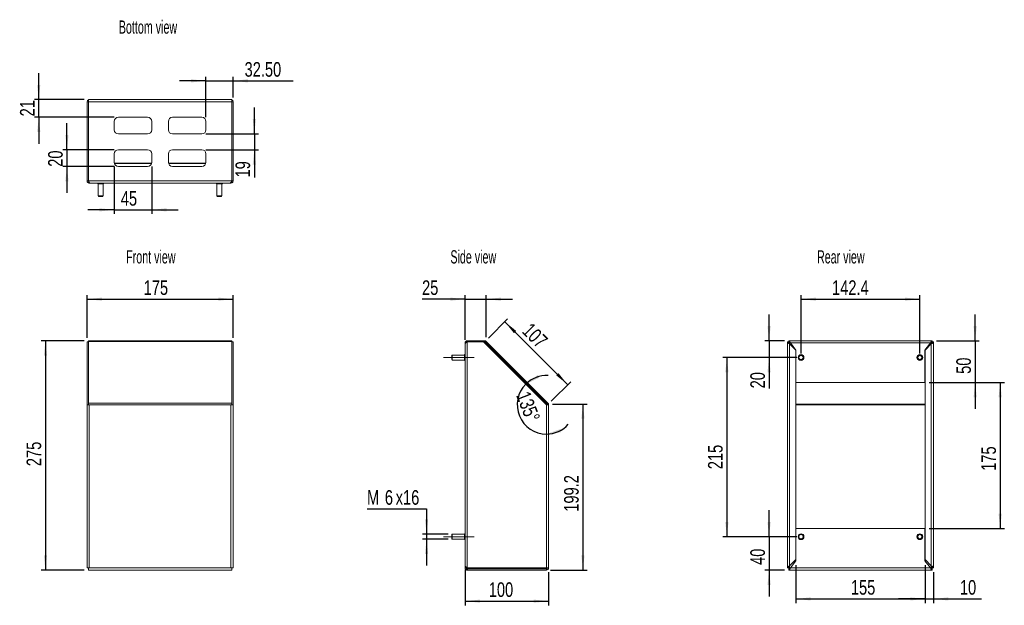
# Model space of a CAD drawing. Header units: millimetres. Extents: x 154 to 1334, y 298 to 1001.
import ezdxf

# ---------------------------------------------------------------- set-up
doc = ezdxf.new("R2010")
doc.units = ezdxf.units.MM
doc.header["$LTSCALE"] = 5
doc.header["$PDSIZE"] = -1
doc.linetypes.add('CENTERX2', pattern=[20.32, 12.7, -2.54, 2.54, -2.54])
doc.layers.add('FORMAT', color=7, linetype='Continuous')
doc.styles.add('SLDTEXTSTYLE0', font='TXT', dxfattribs={"width": 0.605})
doc.styles.add('SLDTEXTSTYLE1', font='TXT', dxfattribs={"width": 0.75})
doc.dimstyles.new('SLDDIMSTYLE0', dxfattribs={"dimtxt": 17.5, "dimasz": 17.78, "dimexe": 0, "dimexo": 0.0625, "dimgap": 4.375, "dimtad": 1, "dimrnd": 1e-09, "dimzin": 12, "dimdsep": 46, "dimtxsty": 'SLDTEXTSTYLE1', "dimsah": 1, "dimcen": 0.09, "dimadec": 0, "dimazin": 3, "dimtfac": 1, "dimtofl": 0, "dimtmove": 0, "dimatfit": 3, "dimfxl": 1, "dimfrac": 2, "dimtolj": 1, "dimtzin": 12, "dimarcsym": 0})
doc.dimstyles.new('SLDDIMSTYLE1', dxfattribs={"dimtxt": 17.5, "dimasz": 17.78, "dimexe": 0, "dimexo": 0.0625, "dimgap": 4.375, "dimtad": 1, "dimrnd": 1e-09, "dimzin": 4, "dimdsep": 46, "dimtxsty": 'SLDTEXTSTYLE1', "dimsah": 1, "dimcen": 0.09, "dimadec": 0, "dimazin": 1, "dimtfac": 1, "dimtmove": 0, "dimatfit": 0, "dimfxl": 1, "dimfrac": 2, "dimtolj": 1, "dimtzin": 12, "dimarcsym": 0})
doc.dimstyles.new('SLDDIMSTYLE10', dxfattribs={"dimtxt": 17.5, "dimasz": 17.78, "dimexe": 0, "dimexo": 0.0625, "dimgap": 4.375, "dimtad": 1, "dimdec": 0, "dimrnd": 1e-09, "dimzin": 12, "dimdsep": 46, "dimtxsty": 'SLDTEXTSTYLE1', "dimsah": 1, "dimcen": 0.09, "dimadec": 0, "dimazin": 3, "dimtfac": 1, "dimtofl": 0, "dimtmove": 0, "dimatfit": 3, "dimfxl": 1, "dimfrac": 2, "dimtolj": 1, "dimtzin": 12, "dimarcsym": 0})
doc.dimstyles.new('SLDDIMSTYLE2', dxfattribs={"dimtxt": 17.5, "dimasz": 17.78, "dimexe": 0, "dimexo": 0.0625, "dimgap": 4.375, "dimtad": 1, "dimrnd": 1e-09, "dimzin": 12, "dimdsep": 46, "dimtxsty": 'SLDTEXTSTYLE1', "dimsah": 1, "dimcen": 0.09, "dimadec": 0, "dimazin": 3, "dimtfac": 1, "dimtmove": 0, "dimatfit": 0, "dimfxl": 1, "dimfrac": 2, "dimtolj": 1, "dimtzin": 12, "dimarcsym": 0})
doc.dimstyles.new('SLDDIMSTYLE3', dxfattribs={"dimtxt": 17.5, "dimasz": 17.78, "dimexe": 0, "dimexo": 0.0625, "dimgap": 4.375, "dimtad": 1, "dimdec": 0, "dimrnd": 1e-09, "dimzin": 12, "dimdsep": 46, "dimtxsty": 'SLDTEXTSTYLE1', "dimsah": 1, "dimcen": 0.09, "dimadec": 0, "dimazin": 3, "dimtfac": 1, "dimtmove": 0, "dimatfit": 0, "dimfxl": 1, "dimfrac": 2, "dimtolj": 1, "dimtzin": 12, "dimarcsym": 0})
doc.dimstyles.new('SLDDIMSTYLE4', dxfattribs={"dimtxt": 17.5, "dimasz": 17.78, "dimexe": 0, "dimexo": 0.0625, "dimgap": 4.375, "dimtad": 1, "dimdec": 0, "dimrnd": 1e-09, "dimzin": 12, "dimdsep": 46, "dimtxsty": 'SLDTEXTSTYLE1', "dimsah": 1, "dimcen": 0.09, "dimadec": 0, "dimazin": 3, "dimtfac": 1, "dimtdec": 0, "dimtofl": 0, "dimtmove": 0, "dimatfit": 3, "dimfxl": 1, "dimfrac": 2, "dimtolj": 1, "dimtzin": 12, "dimarcsym": 0})
doc.dimstyles.new('SLDDIMSTYLE5', dxfattribs={"dimtxt": 17.5, "dimasz": 17.78, "dimexe": 0, "dimexo": 0.0625, "dimgap": 4.375, "dimtad": 1, "dimdec": 1, "dimrnd": 1e-09, "dimzin": 12, "dimdsep": 46, "dimtxsty": 'SLDTEXTSTYLE1', "dimsah": 1, "dimcen": 0.09, "dimadec": 0, "dimazin": 3, "dimtfac": 1, "dimtofl": 0, "dimtmove": 0, "dimatfit": 3, "dimfxl": 1, "dimfrac": 2, "dimtolj": 1, "dimtzin": 12, "dimarcsym": 0})
doc.dimstyles.new('SLDDIMSTYLE6', dxfattribs={"dimtxt": 17.5, "dimasz": 17.78, "dimexe": 0, "dimexo": 0.0625, "dimgap": 4.375, "dimtad": 1, "dimdec": 0, "dimrnd": 1e-09, "dimzin": 12, "dimdsep": 46, "dimtxsty": 'SLDTEXTSTYLE1', "dimsah": 1, "dimcen": 0.09, "dimadec": 0, "dimazin": 3, "dimtfac": 1, "dimtdec": 0, "dimtmove": 0, "dimatfit": 0, "dimfxl": 1, "dimfrac": 2, "dimtolj": 1, "dimtzin": 12, "dimarcsym": 0})
doc.dimstyles.new('SLDDIMSTYLE7', dxfattribs={"dimtxt": 17.5, "dimasz": 17.78, "dimexe": 0, "dimexo": 0.0625, "dimgap": 4.375, "dimtad": 1, "dimdec": 4, "dimlfac": 5, "dimzin": 12, "dimdsep": 46, "dimtxsty": 'SLDTEXTSTYLE1', "dimsah": 1, "dimcen": 0.09, "dimazin": 3, "dimtfac": 1, "dimtofl": 0, "dimtmove": 0, "dimatfit": 3, "dimfxl": 1, "dimfrac": 2, "dimtolj": 1, "dimtzin": 12, "dimarcsym": 0})
doc.dimstyles.new('SLDDIMSTYLE8', dxfattribs={"dimtxt": 17.5, "dimasz": 17.78, "dimexe": 0, "dimexo": 0.0625, "dimgap": 4.375, "dimtad": 0, "dimtih": 1, "dimtoh": 1, "dimrnd": 1e-09, "dimzin": 12, "dimdsep": 46, "dimtxsty": 'SLDTEXTSTYLE1', "dimsah": 1, "dimcen": 0.09, "dimadec": 0, "dimazin": 3, "dimtfac": 1, "dimtmove": 0, "dimatfit": 0, "dimfxl": 1, "dimfrac": 2, "dimtolj": 1, "dimtzin": 12, "dimarcsym": 0})
doc.dimstyles.new('SLDDIMSTYLE9', dxfattribs={"dimtxt": 17.5, "dimasz": 17.78, "dimexe": 0, "dimexo": 0.0625, "dimgap": 4.375, "dimtad": 1, "dimdec": 1, "dimrnd": 1e-09, "dimzin": 12, "dimdsep": 46, "dimtxsty": 'SLDTEXTSTYLE1', "dimsah": 1, "dimcen": 0.09, "dimadec": 0, "dimazin": 3, "dimtfac": 1, "dimtdec": 1, "dimtofl": 0, "dimtmove": 0, "dimatfit": 3, "dimfxl": 1, "dimfrac": 2, "dimtolj": 1, "dimtzin": 12, "dimarcsym": 0})

# ---------------------------------------------------------------- blocks, each defined once
blk = doc.blocks.new('_D')
at = {"layer": 'FORMAT'}
for p, q in [((234.5, 619.4), (234.5, 670.7)), ((234.5, 665.7), (409.5, 665.7)), ((409.5, 619.4), (409.5, 670.7))]:
    blk.add_line(p, q, dxfattribs=at)
for points in [[(234.5, 665.7), (252.3, 663.8), (252.3, 667.6)], [(409.5, 665.7), (391.7, 667.6), (391.7, 663.8)]]:
    blk.add_solid(points, dxfattribs=at)
at = {"layer": 'FORMAT', "insert": (302.3, 688.3), "char_height": 17.5, "attachment_point": 1, "style": 'SLDTEXTSTYLE1'}
blk.add_mtext('175', dxfattribs=at)
blk = doc.blocks.new('_D_1')
at = {"layer": 'FORMAT'}
for p, q in [((231, 615.7), (179.5, 615.7)), ((184.5, 615.7), (184.5, 340.7)), ((231, 340.7), (179.5, 340.7))]:
    blk.add_line(p, q, dxfattribs=at)
for points in [[(184.5, 615.7), (182.6, 597.9), (186.4, 597.9)], [(184.5, 340.7), (186.4, 358.5), (182.6, 358.5)]]:
    blk.add_solid(points, dxfattribs=at)
at = {"layer": 'FORMAT', "insert": (161.9, 465.4), "char_height": 17.5, "attachment_point": 1, "rotation": 90, "style": 'SLDTEXTSTYLE1'}
blk.add_mtext('275', dxfattribs=at)
blk = doc.blocks.new('_D_2')
at = {"layer": 'FORMAT'}
for p, q in [((377, 927.6), (345.2, 927.6)), ((377, 884), (377, 932.6)), ((377, 927.6), (409.5, 927.6)), ((409.5, 907.6), (409.5, 932.6)), ((409.5, 927.6), (481.5, 927.6))]:
    blk.add_line(p, q, dxfattribs=at)
for points in [[(377, 927.6), (359.2, 929.5), (359.2, 925.7)], [(409.5, 927.6), (427.3, 925.7), (427.3, 929.5)]]:
    blk.add_solid(points, dxfattribs=at)
at = {"layer": 'FORMAT', "insert": (423.3, 950.1), "char_height": 17.5, "attachment_point": 1, "style": 'SLDTEXTSTYLE1'}
blk.add_mtext('32.50', dxfattribs=at)
blk = doc.blocks.new('_D_3')
at = {"layer": 'FORMAT'}
for p, q in [((435, 864), (435, 895.7)), ((377, 864), (440, 864)), ((435, 864), (435, 845)), ((377, 845), (440, 845)), ((435, 845), (435, 811.7))]:
    blk.add_line(p, q, dxfattribs=at)
for points in [[(435, 864), (436.9, 881.8), (433.1, 881.8)], [(435, 845), (433.1, 827.2), (436.9, 827.2)]]:
    blk.add_solid(points, dxfattribs=at)
at = {"layer": 'FORMAT', "insert": (412.4, 811.7), "char_height": 17.5, "attachment_point": 1, "rotation": 90, "style": 'SLDTEXTSTYLE1'}
blk.add_mtext('19', dxfattribs=at)
blk = doc.blocks.new('_D_4')
at = {"layer": 'FORMAT'}
for p, q in [((210.3, 845), (210.3, 876.7)), ((267, 845), (205.3, 845)), ((210.3, 845), (210.3, 825)), ((267, 825), (205.3, 825)), ((210.3, 825), (210.3, 793.2))]:
    blk.add_line(p, q, dxfattribs=at)
for points in [[(210.3, 845), (212.2, 862.8), (208.4, 862.8)], [(210.3, 825), (208.4, 807.2), (212.2, 807.2)]]:
    blk.add_solid(points, dxfattribs=at)
at = {"layer": 'FORMAT', "insert": (187.7, 824.5), "char_height": 17.5, "attachment_point": 1, "rotation": 90, "style": 'SLDTEXTSTYLE1'}
blk.add_mtext('20', dxfattribs=at)
blk = doc.blocks.new('_D_5')
at = {"layer": 'FORMAT'}
for p, q in [((267, 825), (267, 767.9)), ((312, 825), (312, 767.9)), ((267, 772.9), (235.2, 772.9)), ((267, 772.9), (312, 772.9)), ((312, 772.9), (343.7, 772.9))]:
    blk.add_line(p, q, dxfattribs=at)
for points in [[(267, 772.9), (249.2, 774.8), (249.2, 770.9)], [(312, 772.9), (329.8, 770.9), (329.8, 774.8)]]:
    blk.add_solid(points, dxfattribs=at)
at = {"layer": 'FORMAT', "insert": (274.9, 795.4), "char_height": 17.5, "attachment_point": 1, "style": 'SLDTEXTSTYLE1'}
blk.add_mtext('45', dxfattribs=at)
blk = doc.blocks.new('_D_6')
at = {"layer": 'FORMAT'}
for p, q in [((176.5, 905.1), (176.5, 936.8)), ((231, 905.1), (171.5, 905.1)), ((176.5, 884), (176.5, 905.1)), ((267, 884), (171.5, 884)), ((176.5, 884), (176.5, 852.2))]:
    blk.add_line(p, q, dxfattribs=at)
for points in [[(176.5, 905.1), (178.4, 922.8), (174.6, 922.8)], [(176.5, 884), (174.6, 866.2), (178.4, 866.2)]]:
    blk.add_solid(points, dxfattribs=at)
at = {"layer": 'FORMAT', "insert": (154, 885), "char_height": 17.5, "attachment_point": 1, "rotation": 90, "style": 'SLDTEXTSTYLE1'}
blk.add_mtext('21', dxfattribs=at)
blk = doc.blocks.new('_D_7')
at = {"layer": 'FORMAT'}
for p, q in [((715.6, 619.1), (738.7, 642.3)), ((810.8, 563.1), (735.2, 638.7)), ((791.1, 543.5), (814.3, 566.7))]:
    blk.add_line(p, q, dxfattribs=at)
for points in [[(735.2, 638.7), (746.4, 624.8), (749.1, 627.5)], [(810.8, 563.1), (799.6, 577), (796.9, 574.4)]]:
    blk.add_solid(points, dxfattribs=at)
at = {"layer": 'FORMAT', "insert": (767.3, 638.6), "char_height": 17.5, "attachment_point": 1, "rotation": 315, "style": 'SLDTEXTSTYLE1'}
blk.add_mtext('107', dxfattribs=at)
blk = doc.blocks.new('_D_8')
at = {"layer": 'FORMAT'}
for p, q in [((792.6, 539.9), (834, 539.9)), ((829, 539.9), (829, 340.7)), ((790.3, 340.7), (834, 340.7))]:
    blk.add_line(p, q, dxfattribs=at)
for points in [[(829, 539.9), (827.1, 522.2), (830.9, 522.2)], [(829, 340.7), (830.9, 358.5), (827.1, 358.5)]]:
    blk.add_solid(points, dxfattribs=at)
at = {"layer": 'FORMAT', "insert": (806.4, 410.7), "char_height": 17.5, "attachment_point": 1, "rotation": 90, "style": 'SLDTEXTSTYLE1'}
blk.add_mtext('199.2', dxfattribs=at)
blk = doc.blocks.new('_D_9')
at = {"layer": 'FORMAT'}
for p, q in [((687.8, 665.7), (636.1, 665.7)), ((687.8, 617.1), (687.8, 670.7)), ((687.8, 665.7), (712.8, 665.7)), ((712.8, 620), (712.8, 670.7)), ((712.8, 665.7), (744.6, 665.7))]:
    blk.add_line(p, q, dxfattribs=at)
for points in [[(687.8, 665.7), (670, 667.6), (670, 663.8)], [(712.8, 665.7), (730.6, 663.8), (730.6, 667.6)]]:
    blk.add_solid(points, dxfattribs=at)
at = {"layer": 'FORMAT', "insert": (636.1, 688.3), "char_height": 17.5, "attachment_point": 1, "style": 'SLDTEXTSTYLE1'}
blk.add_mtext('25', dxfattribs=at)
blk = doc.blocks.new('_D_10')
at = {"layer": 'FORMAT'}
for p, q in [((687.8, 340.8), (687.8, 298.4)), ((787.8, 338.2), (787.8, 298.4)), ((687.8, 303.4), (787.8, 303.4))]:
    blk.add_line(p, q, dxfattribs=at)
for points in [[(687.8, 303.4), (705.6, 301.5), (705.6, 305.3)], [(787.8, 303.4), (770, 305.3), (770, 301.5)]]:
    blk.add_solid(points, dxfattribs=at)
at = {"layer": 'FORMAT', "insert": (716.1, 326), "char_height": 17.5, "attachment_point": 1, "style": 'SLDTEXTSTYLE1'}
blk.add_mtext('100', dxfattribs=at)
blk = doc.blocks.new('_D_11')
at = {"layer": 'FORMAT'}
for start, end in [(86.875, 135), (135, 270), (270, 318.125)]:
    blk.add_arc((785.3, 539), 35.1, start, end, dxfattribs=at)
for points in [[(760.5, 563.8), (776.6, 571.5), (774.7, 574.7)], [(785.3, 503.9), (803, 506.2), (802.1, 509.9)]]:
    blk.add_solid(points, dxfattribs=at)
at = {"layer": 'FORMAT', "insert": (764.9, 556.8), "char_height": 17.5, "attachment_point": 1, "rotation": 291.3959, "style": 'SLDTEXTSTYLE1'}
blk.add_mtext('135°', dxfattribs=at)
blk = doc.blocks.new('_D_12')
at = {"layer": 'FORMAT'}
for p, q in [((570.1, 414.1), (641.5, 414.1)), ((641.5, 414.1), (641.5, 383.7)), ((667.3, 383.7), (636.5, 383.7)), ((641.5, 383.7), (641.5, 377.7)), ((667.3, 377.7), (636.5, 377.7)), ((641.5, 377.7), (641.5, 346))]:
    blk.add_line(p, q, dxfattribs=at)
for points in [[(641.5, 383.7), (643.4, 401.5), (639.6, 401.5)], [(641.5, 377.7), (639.6, 359.9), (643.4, 359.9)]]:
    blk.add_solid(points, dxfattribs=at)
at = {"layer": 'FORMAT', "char_height": 17.5, "attachment_point": 1, "style": 'SLDTEXTSTYLE1'}
for s, insert in [('6', (591.5, 436.6)), ('x16', (604.5, 436.6)), ('M', (570.1, 436.6))]:
    blk.add_mtext(s, dxfattribs=dict(at, insert=insert))
blk = doc.blocks.new('_D_13')
at = {"layer": 'FORMAT'}
for p, q in [((1090.6, 600.7), (1090.6, 670.7)), ((1090.6, 665.7), (1233, 665.7)), ((1233, 600.7), (1233, 670.7))]:
    blk.add_line(p, q, dxfattribs=at)
for points in [[(1090.6, 665.7), (1108.3, 663.8), (1108.3, 667.6)], [(1233, 665.7), (1215.2, 667.6), (1215.2, 663.8)]]:
    blk.add_solid(points, dxfattribs=at)
at = {"layer": 'FORMAT', "insert": (1127.7, 688.3), "char_height": 17.5, "attachment_point": 1, "style": 'SLDTEXTSTYLE1'}
blk.add_mtext('142.4', dxfattribs=at)
blk = doc.blocks.new('_D_14')
at = {"layer": 'FORMAT'}
for p, q in [((1052.2, 615.7), (1052.2, 647.5)), ((1070.8, 615.7), (1047.2, 615.7)), ((1052.2, 615.7), (1052.2, 595.7)), ((1085.6, 595.7), (1047.2, 595.7)), ((1052.2, 595.7), (1052.2, 558.7))]:
    blk.add_line(p, q, dxfattribs=at)
for points in [[(1052.2, 615.7), (1054.1, 633.5), (1050.3, 633.5)], [(1052.2, 595.7), (1050.3, 577.9), (1054.1, 577.9)]]:
    blk.add_solid(points, dxfattribs=at)
at = {"layer": 'FORMAT', "insert": (1029.7, 558.7), "char_height": 17.5, "attachment_point": 1, "rotation": 90, "style": 'SLDTEXTSTYLE1'}
blk.add_mtext('20', dxfattribs=at)
blk = doc.blocks.new('_D_15')
at = {"layer": 'FORMAT'}
for p, q in [((1299.3, 615.7), (1299.3, 647.5)), ((1252.8, 615.7), (1304.3, 615.7)), ((1299.3, 615.7), (1299.3, 565.7)), ((1244.2, 565.7), (1304.3, 565.7)), ((1299.3, 565.7), (1299.3, 534))]:
    blk.add_line(p, q, dxfattribs=at)
for points in [[(1299.3, 615.7), (1301.2, 633.5), (1297.4, 633.5)], [(1299.3, 565.7), (1297.4, 547.9), (1301.2, 547.9)]]:
    blk.add_solid(points, dxfattribs=at)
at = {"layer": 'FORMAT', "insert": (1276.7, 576.1), "char_height": 17.5, "attachment_point": 1, "rotation": 90, "style": 'SLDTEXTSTYLE1'}
blk.add_mtext('50', dxfattribs=at)
blk = doc.blocks.new('_D_16')
at = {"layer": 'FORMAT'}
for p, q in [((1244.2, 565.7), (1334.3, 565.7)), ((1329.3, 565.7), (1329.3, 390.7)), ((1244.2, 390.7), (1334.3, 390.7))]:
    blk.add_line(p, q, dxfattribs=at)
for points in [[(1329.3, 565.7), (1327.4, 547.9), (1331.2, 547.9)], [(1329.3, 390.7), (1331.2, 408.5), (1327.4, 408.5)]]:
    blk.add_solid(points, dxfattribs=at)
at = {"layer": 'FORMAT', "insert": (1306.7, 459.8), "char_height": 17.5, "attachment_point": 1, "rotation": 90, "style": 'SLDTEXTSTYLE1'}
blk.add_mtext('175', dxfattribs=at)
blk = doc.blocks.new('_D_17')
at = {"layer": 'FORMAT'}
for p, q in [((1239.2, 346.7), (1239.2, 301.1)), ((1249.3, 338.2), (1249.3, 301.1)), ((1239.2, 306.1), (1207.4, 306.1)), ((1239.2, 306.1), (1249.3, 306.1)), ((1249.3, 306.1), (1306.9, 306.1))]:
    blk.add_line(p, q, dxfattribs=at)
for points in [[(1239.2, 306.1), (1221.4, 308), (1221.4, 304.2)], [(1249.3, 306.1), (1267, 304.2), (1267, 308)]]:
    blk.add_solid(points, dxfattribs=at)
at = {"layer": 'FORMAT', "insert": (1281, 328.7), "char_height": 17.5, "attachment_point": 1, "style": 'SLDTEXTSTYLE1'}
blk.add_mtext('10', dxfattribs=at)
blk = doc.blocks.new('_D_18')
at = {"layer": 'FORMAT'}
for p, q in [((1084.4, 346.7), (1084.4, 301.1)), ((1239.2, 346.7), (1239.2, 301.1)), ((1084.4, 306.1), (1239.2, 306.1))]:
    blk.add_line(p, q, dxfattribs=at)
for points in [[(1084.4, 306.1), (1102.1, 304.2), (1102.1, 308)], [(1239.2, 306.1), (1221.4, 308), (1221.4, 304.2)]]:
    blk.add_solid(points, dxfattribs=at)
at = {"layer": 'FORMAT', "insert": (1150.3, 328.7), "char_height": 17.5, "attachment_point": 1, "style": 'SLDTEXTSTYLE1'}
blk.add_mtext('155', dxfattribs=at)
blk = doc.blocks.new('_D_19')
at = {"layer": 'FORMAT'}
for p, q in [((1085.6, 595.7), (996.6, 595.7)), ((1001.6, 595.7), (1001.6, 380.7)), ((1085.6, 380.7), (996.6, 380.7))]:
    blk.add_line(p, q, dxfattribs=at)
for points in [[(1001.6, 595.7), (999.7, 577.9), (1003.5, 577.9)], [(1001.6, 380.7), (1003.5, 398.5), (999.7, 398.5)]]:
    blk.add_solid(points, dxfattribs=at)
at = {"layer": 'FORMAT', "insert": (979, 461.7), "char_height": 17.5, "attachment_point": 1, "rotation": 90, "style": 'SLDTEXTSTYLE1'}
blk.add_mtext('215', dxfattribs=at)
blk = doc.blocks.new('_D_20')
at = {"layer": 'FORMAT'}
for p, q in [((1052.2, 380.7), (1052.2, 412.5)), ((1085.6, 380.7), (1047.2, 380.7)), ((1052.2, 380.7), (1052.2, 340.7)), ((1070.8, 340.7), (1047.2, 340.7)), ((1052.2, 340.7), (1052.2, 309))]:
    blk.add_line(p, q, dxfattribs=at)
for points in [[(1052.2, 380.7), (1054.1, 398.5), (1050.3, 398.5)], [(1052.2, 340.7), (1050.3, 322.9), (1054.1, 322.9)]]:
    blk.add_solid(points, dxfattribs=at)
at = {"layer": 'FORMAT', "insert": (1029.7, 346.9), "char_height": 17.5, "attachment_point": 1, "rotation": 90, "style": 'SLDTEXTSTYLE1'}
blk.add_mtext('40', dxfattribs=at)

msp = doc.modelspace()

# ---------------------------------------------------------------- linework, layer by layer
at = {"color": 7, "linetype": 'Continuous', "lineweight": 0}
for p, q in [((235.976868, 902.562278), (234.476868, 902.562278)), ((234.476868, 902.562278), (234.476868, 807.762278)), ((235.976868, 905.062278), (236.976868, 905.062278)), ((235.976868, 902.562278), (235.976868, 905.062278)), ((235.976868, 902.562278), (235.976868, 807.677416)), ((407.976868, 902.562278), (235.976868, 902.562278)), ((406.976868, 905.062278), (236.976868, 905.062278)), ((406.976868, 905.062278), (407.976868, 905.062278)), ((407.976868, 905.062278), (407.976868, 902.562278)), ((407.976868, 902.562278), (407.976868, 807.677416)), ((407.976868, 902.562278), (409.476868, 902.562278)), ((409.476868, 807.762278), (409.476868, 902.562278)), ((266.976868, 878.977416), (266.976868, 868.977416)), ((306.976868, 883.977416), (271.976868, 883.977416)), ((311.976868, 868.977416), (311.976868, 878.977416)), ((331.976868, 878.977416), (331.976868, 868.977416)), ((371.976868, 883.977416), (336.976868, 883.977416)), ((376.976868, 868.977416), (376.976868, 878.977416)), ((271.976868, 863.977416), (306.976868, 863.977416)), ((336.976868, 863.977416), (371.976868, 863.977416)), ((266.976868, 839.977416), (266.976868, 829.977416)), ((306.976868, 844.977416), (271.976868, 844.977416)), ((311.976868, 829.977416), (311.976868, 839.977416)), ((331.976868, 839.977416), (331.976868, 829.977416)), ((371.976868, 844.977416), (336.976868, 844.977416)), ((376.976868, 829.977416), (376.976868, 839.977416)), ((311.88703, 829.03385), (267.066707, 829.03385)), ((311.696538, 828.326744), (267.257199, 828.326744)), ((376.88703, 829.03385), (332.066707, 829.03385)), ((376.696538, 828.326744), (332.257199, 828.326744)), ((271.976868, 824.977416), (306.976868, 824.977416)), ((336.976868, 824.977416), (371.976868, 824.977416)), ((234.476868, 807.762278), (235.976868, 807.762278)), ((234.476868, 807.554708), (234.476868, 807.762278)), ((234.476868, 807.554708), (235.976868, 807.554708)), ((235.976868, 807.677416), (236.066886, 807.562278)), ((235.976868, 807.677416), (235.976868, 807.554708)), ((407.886851, 807.562278), (236.066886, 807.562278)), ((236.976868, 805.054708), (236.976868, 805.83328)), ((244.384438, 805.054708), (236.976868, 805.054708)), ((406.022323, 805.062278), (237.931414, 805.062278)), ((244.384438, 805.062278), (244.384438, 805.054708)), ((247.276868, 805.062278), (247.276868, 804.262278)), ((247.276868, 804.262278), (253.958153, 804.262278)), ((247.776868, 804.262278), (247.776868, 789.562278)), ((253.776868, 789.562278), (253.776868, 804.262278)), ((253.958153, 804.262278), (254.276868, 804.262278)), ((254.276868, 804.262278), (254.276868, 805.062278)), ((389.676868, 805.062278), (389.676868, 804.262278)), ((389.676868, 804.262278), (395.756118, 804.262278)), ((390.176868, 804.262278), (390.176868, 789.562278)), ((395.756118, 804.262278), (396.676868, 804.262278)), ((396.176868, 789.562278), (396.176868, 804.262278)), ((396.676868, 804.262278), (396.676868, 805.062278)), ((399.569299, 805.054708), (399.569299, 805.062278)), ((406.976868, 805.054708), (399.569299, 805.054708)), ((406.976868, 805.054708), (406.976868, 805.83328)), ((407.976868, 807.677416), (407.886851, 807.562278)), ((407.976868, 807.762278), (409.476868, 807.762278)), ((407.976868, 807.554708), (407.976868, 807.677416)), ((409.476868, 807.554708), (407.976868, 807.554708)), ((409.476868, 807.762278), (409.476868, 807.554708)), ((247.776868, 789.562278), (248.276868, 789.062278)), ((247.776868, 789.562278), (253.503684, 789.562278)), ((248.276868, 789.062278), (253.049215, 789.062278)), ((253.049215, 789.062278), (253.276868, 789.062278)), ((253.276868, 789.062278), (253.776868, 789.562278)), ((253.503684, 789.562278), (253.776868, 789.562278)), ((390.176868, 789.562278), (390.676868, 789.062278)), ((390.176868, 789.562278), (395.387654, 789.562278)), ((390.676868, 789.062278), (395.01919, 789.062278)), ((395.01919, 789.062278), (395.676868, 789.062278)), ((395.387654, 789.562278), (396.176868, 789.562278)), ((395.676868, 789.062278), (396.176868, 789.562278)), ((234.476868, 614.683327), (235.976868, 614.683327)), ((234.476868, 614.390434), (234.476868, 614.683327)), ((235.976868, 614.390434), (234.476868, 614.390434)), ((234.476868, 538.983327), (234.476868, 614.390434)), ((407.976868, 615.718861), (235.976868, 615.718861)), ((235.976868, 614.986628), (235.976868, 615.718861)), ((407.976868, 614.986628), (235.976868, 614.986628)), ((235.976868, 614.986628), (235.976868, 540.751094)), ((407.976868, 615.718861), (407.976868, 614.986628)), ((407.976868, 614.986628), (407.976868, 540.751094)), ((407.976868, 614.683327), (409.476868, 614.683327)), ((409.476868, 614.390434), (407.976868, 614.390434)), ((409.476868, 614.683327), (409.476868, 614.390434)), ((409.476868, 538.983327), (409.476868, 614.390434)), ((690.495374, 614.683327), (690.287804, 614.475758)), ((690.287804, 614.475758), (690.287804, 343.42643)), ((690.295374, 615.718861), (690.295374, 614.483327)), ((690.410512, 615.718861), (690.295374, 615.718861)), ((690.410512, 615.718861), (690.410512, 614.598466)), ((690.410512, 615.718861), (711.05984, 615.718861)), ((690.495374, 614.683327), (709.18116, 614.683327)), ((785.295374, 538.983327), (709.888267, 614.390434)), ((710.05984, 614.218861), (711.05984, 614.218861)), ((711.05984, 614.218861), (711.05984, 615.718861)), ((712.827607, 614.986628), (711.766947, 613.925968)), ((711.766947, 613.925968), (786.00248, 539.690434)), ((712.827607, 614.986628), (787.063141, 540.751094)), ((1074.252669, 614.683327), (1075.752669, 614.683327)), ((1074.252669, 614.475758), (1074.252669, 614.683327)), ((1074.252669, 614.475758), (1075.752669, 614.475758)), ((1074.252669, 343.42643), (1074.252669, 614.475758)), ((1075.752669, 615.718861), (1075.752669, 614.684082)), ((1075.842686, 615.718861), (1075.752669, 615.718861)), ((1075.752669, 614.683327), (1075.752669, 614.475758)), ((1075.842686, 614.218861), (1075.752669, 614.218861)), ((1075.752669, 613.925968), (1076.77495, 613.925968)), ((1075.842686, 615.718861), (1247.662652, 615.718861)), ((1075.842686, 615.718861), (1075.842686, 614.218861)), ((1246.730388, 613.925968), (1247.752669, 613.925968)), ((1247.662652, 615.718861), (1247.662652, 614.218861)), ((1247.752669, 615.718861), (1247.662652, 615.718861)), ((1247.752669, 614.218861), (1247.662652, 614.218861)), ((1247.752669, 615.718861), (1247.752669, 614.684082)), ((1247.752669, 614.683327), (1249.252669, 614.683327)), ((1247.752669, 614.475758), (1247.752669, 614.683327)), ((1249.252669, 614.475758), (1247.752669, 614.475758)), ((1249.252669, 614.683327), (1249.252669, 614.475758)), ((1249.252669, 614.475758), (1249.252669, 343.42643)), ((687.787804, 612.090897), (687.787804, 345.811292)), ((687.795374, 613.218861), (688.461441, 613.218861)), ((687.795374, 613.218861), (687.795374, 612.114611)), ((1076.752669, 345.811292), (1076.752669, 612.090897)), ((1084.160238, 604.683327), (1076.752669, 612.090897)), ((1077.707214, 613.218861), (1245.798124, 613.218861)), ((1084.352669, 604.718861), (1077.707214, 613.218861)), ((1084.160238, 604.683327), (1084.160238, 353.218861)), ((1084.352669, 565.718861), (1084.352669, 604.718861)), ((1245.798124, 613.218861), (1239.152669, 604.718861)), ((1239.152669, 604.718861), (1239.152669, 565.718861)), ((1246.752669, 612.090897), (1239.3451, 604.683327)), ((1239.3451, 353.218861), (1239.3451, 604.683327)), ((1246.752669, 612.090897), (1246.752669, 345.811292)), ((672.295374, 598.718861), (671.795374, 598.218861)), ((671.795374, 598.218861), (671.795374, 593.218861)), ((671.795374, 593.218861), (672.295374, 592.718861)), ((686.995374, 598.718861), (672.295374, 598.718861)), ((672.295374, 598.718861), (672.295374, 592.718861)), ((672.295374, 592.718861), (686.995374, 592.718861)), ((687.787804, 599.218861), (686.995374, 599.218861)), ((686.995374, 599.218861), (686.995374, 592.218861)), ((686.995374, 592.218861), (687.787804, 592.218861)), ((1084.352669, 565.718861), (1239.152669, 565.718861)), ((234.476868, 343.218861), (234.476868, 538.983327)), ((234.476868, 538.983327), (235.976868, 538.983327)), ((407.976868, 540.751094), (235.976868, 540.751094)), ((235.976868, 538.983327), (235.976868, 540.751094)), ((236.976868, 538.983327), (235.976868, 538.983327)), ((406.976868, 538.983327), (236.976868, 538.983327)), ((236.976868, 538.983327), (236.976868, 343.218861)), ((407.976868, 538.983327), (406.976868, 538.983327)), ((406.976868, 343.218861), (406.976868, 538.983327)), ((407.976868, 540.751094), (407.976868, 538.983327)), ((407.976868, 538.983327), (409.476868, 538.983327)), ((409.476868, 343.218861), (409.476868, 538.983327)), ((785.295374, 343.218861), (785.295374, 538.983327)), ((785.295374, 538.983327), (787.586662, 538.983327)), ((786.00248, 539.690434), (787.063141, 540.751094)), ((787.795374, 538.983327), (787.586662, 538.983327)), ((787.795374, 538.983327), (787.795374, 343.218861)), ((1084.160238, 539.690434), (1239.3451, 539.690434)), ((1084.160238, 538.983327), (1239.3451, 538.983327)), ((1084.352669, 351.718861), (1084.352669, 390.718861)), ((1084.352669, 390.718861), (1239.152669, 390.718861)), ((1239.152669, 390.718861), (1239.152669, 351.718861)), ((672.295374, 383.718861), (671.795374, 383.218861)), ((671.795374, 383.218861), (671.795374, 378.218861)), ((671.795374, 378.218861), (672.295374, 377.718861)), ((686.995374, 383.718861), (672.295374, 383.718861)), ((672.295374, 383.718861), (672.295374, 377.718861)), ((687.787804, 384.218861), (686.995374, 384.218861)), ((686.995374, 384.218861), (686.995374, 377.218861)), ((672.295374, 377.718861), (686.995374, 377.718861)), ((686.995374, 377.218861), (687.787804, 377.218861)), ((235.976868, 343.218861), (234.476868, 343.218861)), ((235.976868, 343.218861), (236.976868, 343.218861)), ((235.976868, 340.718861), (235.976868, 343.218861)), ((406.976868, 343.218861), (236.976868, 343.218861)), ((406.976868, 343.218861), (407.976868, 343.218861)), ((407.976868, 343.218861), (407.976868, 340.718861)), ((409.476868, 343.218861), (407.976868, 343.218861)), ((687.795374, 345.787577), (687.795374, 343.218861)), ((687.795374, 343.218861), (689.295374, 343.218861)), ((689.295374, 344.048905), (689.295374, 343.218861)), ((690.287804, 343.42643), (690.495374, 343.218861)), ((785.295374, 343.218861), (690.495374, 343.218861)), ((787.586662, 343.218861), (785.295374, 343.218861)), ((787.795374, 343.218861), (787.586662, 343.218861)), ((1074.252669, 343.42643), (1075.752669, 343.42643)), ((1074.252669, 343.218861), (1074.252669, 343.42643)), ((1075.752669, 343.218861), (1074.252669, 343.218861)), ((1075.752669, 343.42643), (1075.752669, 343.218861)), ((1075.752669, 343.218861), (1076.752669, 343.218861)), ((1075.752669, 343.218861), (1075.752669, 342.218861)), ((1076.752669, 345.811292), (1084.160238, 353.218861)), ((1076.752669, 343.218861), (1076.752669, 345.811292)), ((1076.752669, 343.218861), (1077.707214, 343.218861)), ((1077.707214, 343.218861), (1084.352669, 351.718861)), ((1077.707214, 343.218861), (1245.798124, 343.218861)), ((1239.152669, 351.718861), (1245.798124, 343.218861)), ((1239.3451, 353.218861), (1246.752669, 345.811292)), ((1245.798124, 343.218861), (1246.752669, 343.218861)), ((1246.752669, 345.811292), (1246.752669, 343.218861)), ((1246.752669, 343.218861), (1247.752669, 343.218861)), ((1249.252669, 343.42643), (1247.752669, 343.42643)), ((1247.752669, 343.218861), (1247.752669, 343.42643)), ((1249.252669, 343.218861), (1247.752669, 343.218861)), ((1247.752669, 342.218861), (1247.752669, 343.218861)), ((1249.252669, 343.42643), (1249.252669, 343.218861)), ((407.976868, 340.718861), (235.976868, 340.718861)), ((690.295374, 340.718861), (690.295374, 342.218861)), ((690.410512, 342.218861), (690.295374, 342.218861)), ((690.410512, 340.718861), (690.295374, 340.718861)), ((690.410512, 342.218861), (690.410512, 340.718861)), ((785.295374, 342.218861), (690.410512, 342.218861)), ((785.295374, 340.718861), (690.410512, 340.718861)), ((785.295374, 340.718861), (785.295374, 342.218861)), ((1075.752669, 342.218861), (1075.842686, 342.218861)), ((1075.752669, 340.718861), (1075.752669, 342.218861)), ((1075.752669, 340.718861), (1075.842686, 340.718861)), ((1075.842686, 340.718861), (1075.842686, 342.218861)), ((1075.842686, 340.718861), (1247.662652, 340.718861)), ((1247.662652, 340.718861), (1247.662652, 342.218861)), ((1247.752669, 342.218861), (1247.662652, 342.218861)), ((1247.752669, 340.718861), (1247.662652, 340.718861)), ((1247.752669, 342.218861), (1247.752669, 340.718861))]:
    msp.add_line(p, q, dxfattribs=at)
for centre, radius in [((1090.552669, 595.718861), 3.5), ((1090.552669, 595.718861), 3), ((1090.552669, 595.718861), 2.5), ((1232.952669, 595.718861), 3.5), ((1232.952669, 595.718861), 3), ((1232.952669, 595.718861), 2.5), ((1090.552669, 380.718861), 3.5), ((1090.552669, 380.718861), 3), ((1090.552669, 380.718861), 2.5), ((1232.952669, 380.718861), 3.5), ((1232.952669, 380.718861), 3), ((1232.952669, 380.718861), 2.5)]:
    msp.add_circle(centre, radius, dxfattribs=at)
for centre, radius, start, end in [((236.976868, 902.562278), 2.5, 113.578178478, 180), ((406.976868, 902.562278), 2.5, 0, 66.421821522), ((271.976868, 878.977416), 5, 90, 180), ((306.976868, 878.977416), 5, 0, 90), ((336.976868, 878.977416), 5, 90, 180), ((371.976868, 878.977416), 5, 0, 90), ((271.976868, 868.977416), 5, 180, 270), ((306.976868, 868.977416), 5, 270, 0), ((336.976868, 868.977416), 5, 180, 270), ((371.976868, 868.977416), 5, 270, 0), ((271.976868, 839.977416), 5, 90, 180), ((306.976868, 839.977416), 5, 0, 90), ((336.976868, 839.977416), 5, 90, 180), ((371.976868, 839.977416), 5, 0, 90), ((271.976868, 829.977416), 5, 180, 270), ((306.976868, 829.977416), 5, 270, 0), ((336.976868, 829.977416), 5, 180, 270), ((371.976868, 829.977416), 5, 270, 0), ((709.18116, 613.683327), 1, 45, 90), ((711.05984, 613.218861), 2.5, 45, 90), ((711.05984, 613.218861), 1, 45, 90), ((785.295374, 538.983327), 1, 0, 45), ((785.295374, 538.983327), 2.5, 0, 45), ((785.295374, 343.218861), 1, 270, 0), ((785.295374, 343.218861), 2.5, 270, 0)]:
    msp.add_arc(centre, radius, start, end, dxfattribs=at)
for points in [[(234.476868, 807.554708), (234.514447, 807.227116), (234.589605, 806.571931), (235.167728, 805.745568), (235.99409, 805.167445), (236.649276, 805.092287), (236.976868, 805.054708)], [(237.931414, 805.062278), (237.776036, 805.099857), (237.465282, 805.175014), (236.99915, 805.753137), (236.533018, 806.5795), (236.222263, 807.234685), (236.066886, 807.562278)], [(407.886851, 807.562278), (407.731474, 807.234685), (407.420719, 806.5795), (406.954587, 805.753137), (406.488455, 805.175014), (406.1777, 805.099857), (406.022323, 805.062278)], [(406.976868, 805.054708), (407.304461, 805.092287), (407.959646, 805.167445), (408.786008, 805.745568), (409.364132, 806.571931), (409.439289, 807.227116), (409.476868, 807.554708)], [(687.787804, 612.090897), (687.825383, 612.289635), (687.900541, 612.687112), (688.478664, 613.283327), (689.305027, 613.879543), (689.960212, 614.27702), (690.287804, 614.475758)], [(690.295374, 615.718861), (689.967781, 615.681282), (689.312596, 615.606124), (688.486233, 615.028001), (687.90811, 614.201639), (687.832953, 613.546454), (687.795374, 613.218861)], [(1074.252669, 614.475758), (1074.290248, 614.27702), (1074.365406, 613.879543), (1074.943529, 613.283327), (1075.769891, 612.687112), (1076.425076, 612.289635), (1076.752669, 612.090897)], [(1075.752669, 614.475758), (1075.767701, 614.27702), (1075.797764, 613.879543), (1076.029013, 613.283327), (1076.359558, 612.687112), (1076.621632, 612.289635), (1076.752669, 612.090897)], [(1077.707214, 613.218861), (1077.551837, 613.546454), (1077.241082, 614.201639), (1076.77495, 615.028001), (1076.308818, 615.606124), (1075.998064, 615.681282), (1075.842686, 615.718861)], [(1077.707214, 613.218861), (1077.551837, 613.349898), (1077.241082, 613.611972), (1076.77495, 613.942517), (1076.308818, 614.173766), (1075.998064, 614.20383), (1075.842686, 614.218861)], [(1247.662652, 615.718861), (1247.507274, 615.681282), (1247.19652, 615.606124), (1246.730388, 615.028001), (1246.264256, 614.201639), (1245.953501, 613.546454), (1245.798124, 613.218861)], [(1247.662652, 614.218861), (1247.507274, 614.20383), (1247.19652, 614.173766), (1246.730388, 613.942517), (1246.264256, 613.611972), (1245.953501, 613.349898), (1245.798124, 613.218861)], [(1246.752669, 612.090897), (1247.080262, 612.289635), (1247.735447, 612.687112), (1248.561809, 613.283327), (1249.139932, 613.879543), (1249.21509, 614.27702), (1249.252669, 614.475758)], [(1246.752669, 612.090897), (1246.883706, 612.289635), (1247.14578, 612.687112), (1247.476325, 613.283327), (1247.707574, 613.879543), (1247.737637, 614.27702), (1247.752669, 614.475758)], [(690.287804, 343.42643), (689.960212, 343.625169), (689.305027, 344.022646), (688.478664, 344.618861), (687.900541, 345.215077), (687.825383, 345.612554), (687.787804, 345.811292)], [(687.795374, 343.218861), (687.832953, 342.891269), (687.90811, 342.236083), (688.486233, 341.409721), (689.312596, 340.831598), (689.967781, 340.75644), (690.295374, 340.718861)], [(689.295374, 343.218861), (689.310405, 343.087824), (689.340468, 342.82575), (689.571718, 342.495205), (689.902263, 342.263956), (690.164337, 342.233893), (690.295374, 342.218861)], [(1076.752669, 345.811292), (1076.425076, 345.612554), (1075.769891, 345.215077), (1074.943529, 344.618861), (1074.365406, 344.022646), (1074.290248, 343.625169), (1074.252669, 343.42643)], [(1076.752669, 345.811292), (1076.621632, 345.612554), (1076.359558, 345.215077), (1076.029013, 344.618861), (1075.797764, 344.022646), (1075.767701, 343.625169), (1075.752669, 343.42643)], [(1075.842686, 342.218861), (1075.998064, 342.233893), (1076.308818, 342.263956), (1076.77495, 342.495205), (1077.241082, 342.82575), (1077.551837, 343.087824), (1077.707214, 343.218861)], [(1075.842686, 340.718861), (1075.998064, 340.75644), (1076.308818, 340.831598), (1076.77495, 341.409721), (1077.241082, 342.236083), (1077.551837, 342.891269), (1077.707214, 343.218861)], [(1245.798124, 343.218861), (1245.953501, 342.891269), (1246.264256, 342.236083), (1246.730388, 341.409721), (1247.19652, 340.831598), (1247.507274, 340.75644), (1247.662652, 340.718861)], [(1245.798124, 343.218861), (1245.953501, 343.087824), (1246.264256, 342.82575), (1246.730388, 342.495205), (1247.19652, 342.263956), (1247.507274, 342.233893), (1247.662652, 342.218861)], [(1247.752669, 343.42643), (1247.737637, 343.625169), (1247.707574, 344.022646), (1247.476325, 344.618861), (1247.14578, 345.215077), (1246.883706, 345.612554), (1246.752669, 345.811292)], [(1249.252669, 343.42643), (1249.21509, 343.625169), (1249.139932, 344.022646), (1248.561809, 344.618861), (1247.735447, 345.215077), (1247.080262, 345.612554), (1246.752669, 345.811292)]]:
    msp.add_open_spline(points, degree=3, dxfattribs=at)
for points, knots in [([(235.976868, 807.554708), (235.992483, 807.424812), (236.023712, 807.165019), (236.221309, 806.856277), (236.409954, 806.747167), (236.485245, 806.70362)], [0, 0, 0, 0, 0.3753467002, 0.7506934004, 1, 1, 1, 1]), ([(407.468492, 806.70362), (407.543782, 806.747167), (407.732427, 806.856277), (407.930024, 807.165019), (407.961254, 807.424812), (407.976868, 807.554708)], [0, 0, 0, 0, 0.2493065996, 0.6246532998, 1, 1, 1, 1])]:
    msp.add_open_spline(points, degree=3, knots=knots, dxfattribs=at)
at = {"layer": 'FORMAT', "linetype": 'CENTERX2', "lineweight": 0}
for p, q in [((698.412518, 595.718861), (661.795374, 595.718861)), ((698.412518, 380.718861), (661.795374, 380.718861))]:
    msp.add_line(p, q, dxfattribs=at)
at = {"layer": 'FORMAT', "linetype": 'Continuous', "lineweight": 0}
for p in [(712.016548, 615.52856), (787.605072, 539.940036)]:
    msp.add_point(p, dxfattribs=at)

# ---------------------------------------------------------------- texts
at = {"layer": 'FORMAT', "char_height": 15.875, "attachment_point": 1, "style": 'SLDTEXTSTYLE0'}
for s, insert in [('Bottom view', (272.502616, 1000.08554)), ('Front view', (281.322064, 724.395149)), ('Side view', (670.08363, 724.395149)), ('Rear view', (1109.663701, 724.395149))]:
    msp.add_mtext(s, dxfattribs=dict(at, insert=insert))

# ---------------------------------------------------------------- dimensions: what is measured, and where the dimension line sits
at = {"layer": 'FORMAT'}
for base, p1, p2, dimstyle, picture, middle in [((409.476868, 927.576378), (376.976868, 878.977416), (409.476868, 902.562278), 'SLDDIMSTYLE1', '_D_2', (452.387392, 927.576378)), ((311.976868, 772.850536), (266.976868, 829.977416), (311.976868, 829.977416), 'SLDDIMSTYLE2', '_D_5', (287.853067, 772.850536)), ((409.476868, 665.722636), (234.476868, 614.390434), (409.476868, 614.390434), 'SLDDIMSTYLE0', '_D', (321.67557, 665.722636)), ((712.827607, 665.722636), (687.787804, 612.090897), (712.827607, 614.986628), 'SLDDIMSTYLE6', '_D_9', (648.98985, 665.722636)), ((1232.952669, 665.722636), (1090.552669, 595.718861), (1232.952669, 595.718861), 'SLDDIMSTYLE9', '_D_13', (1156.765421, 665.722636)), ((787.795374, 303.419713), (687.787804, 345.811292), (787.795374, 343.218861), 'SLDDIMSTYLE4', '_D_10', (735.480357, 303.419713)), ((1239.152669, 306.124018), (1084.352669, 351.718861), (1239.152669, 351.718861), 'SLDDIMSTYLE10', '_D_18', (1169.670593, 306.124018)), ((1249.252669, 306.124018), (1239.152669, 351.718861), (1249.252669, 343.218861), 'SLDDIMSTYLE3', '_D_17', (1293.94946, 306.124018))]:
    dim = msp.add_linear_dim(base=base, p1=p1, p2=p2, dimstyle=dimstyle, dxfattribs=at)
    dim.commit()
    dim.dimension.update_dxf_attribs({"geometry": picture, "text_midpoint": middle, "dimtype": 160})
for base, p1, p2, angle, dimstyle, picture, middle in [((176.518488, 905.062278), (271.976868, 883.977416), (235.976868, 905.062278), 90, 'SLDDIMSTYLE3', '_D_6', (176.518488, 897.883729)), ((434.984964, 844.977416), (371.976868, 863.977416), (371.976868, 844.977416), 90, 'SLDDIMSTYLE2', '_D_3', (434.984964, 824.599911)), ((210.263662, 824.977416), (271.976868, 844.977416), (271.976868, 824.977416), 90, 'SLDDIMSTYLE2', '_D_4', (210.263662, 837.441306)), ((735.203691, 638.715703), (787.605072, 539.940036), (712.016548, 615.52856), 315, 'SLDDIMSTYLE4', '_D_7', (765.030493, 608.888901)), ((1052.214099, 595.718861), (1075.752669, 615.718861), (1090.552669, 595.718861), 90, 'SLDDIMSTYLE2', '_D_14', (1052.214099, 571.675671)), ((1299.256444, 565.718861), (1247.752669, 615.718861), (1239.152669, 565.718861), 90, 'SLDDIMSTYLE2', '_D_15', (1299.256444, 589.073549)), ((184.473093, 340.718861), (235.976868, 615.718861), (235.976868, 340.718861), 90, 'SLDDIMSTYLE0', '_D_1', (184.473093, 484.792224)), ((1001.592235, 380.718861), (1090.552669, 595.718861), (1090.552669, 380.718861), 90, 'SLDDIMSTYLE0', '_D_19', (1001.592235, 481.126989)), ((1329.256444, 390.718861), (1239.152669, 565.718861), (1239.152669, 390.718861), 90, 'SLDDIMSTYLE0', '_D_16', (1329.256444, 479.197971)), ((829.004423, 340.718861), (787.605072, 539.940036), (785.295374, 340.718861), 90, 'SLDDIMSTYLE5', '_D_8', (829.004423, 439.812939)), ((1052.214099, 340.718861), (1090.552669, 380.718861), (1075.752669, 340.718861), 90, 'SLDDIMSTYLE2', '_D_20', (1052.214099, 359.850482))]:
    dim = msp.add_linear_dim(base=base, p1=p1, p2=p2, angle=angle, dimstyle=dimstyle, dxfattribs=at)
    dim.commit()
    dim.dimension.update_dxf_attribs({"geometry": picture, "text_midpoint": middle, "dimtype": 160})
dim = msp.add_angular_dim_2l(base=(752.900098, 525.564765), line1=((785.295374, 343.218861), (785.295374, 538.983327)), line2=((785.295374, 538.983327), (709.888267, 614.390434)), dimstyle='SLDDIMSTYLE7', dxfattribs=at)
dim.commit()
dim.dimension.update_dxf_attribs({"geometry": '_D_11', "text_midpoint": (752.647559, 526.191459), "dimtype": 162})
dim = msp.add_linear_dim(base=(641.526263, 377.718861), p1=(672.295374, 383.718861), p2=(672.295374, 377.718861), angle=90, text='M<>x16', dimstyle='SLDDIMSTYLE8', dxfattribs=at)
dim.commit()
dim.dimension.update_dxf_attribs({"geometry": '_D_12', "text_midpoint": (641.526263, 427.962285), "dimtype": 160})

doc.saveas('drawing.dxf')
